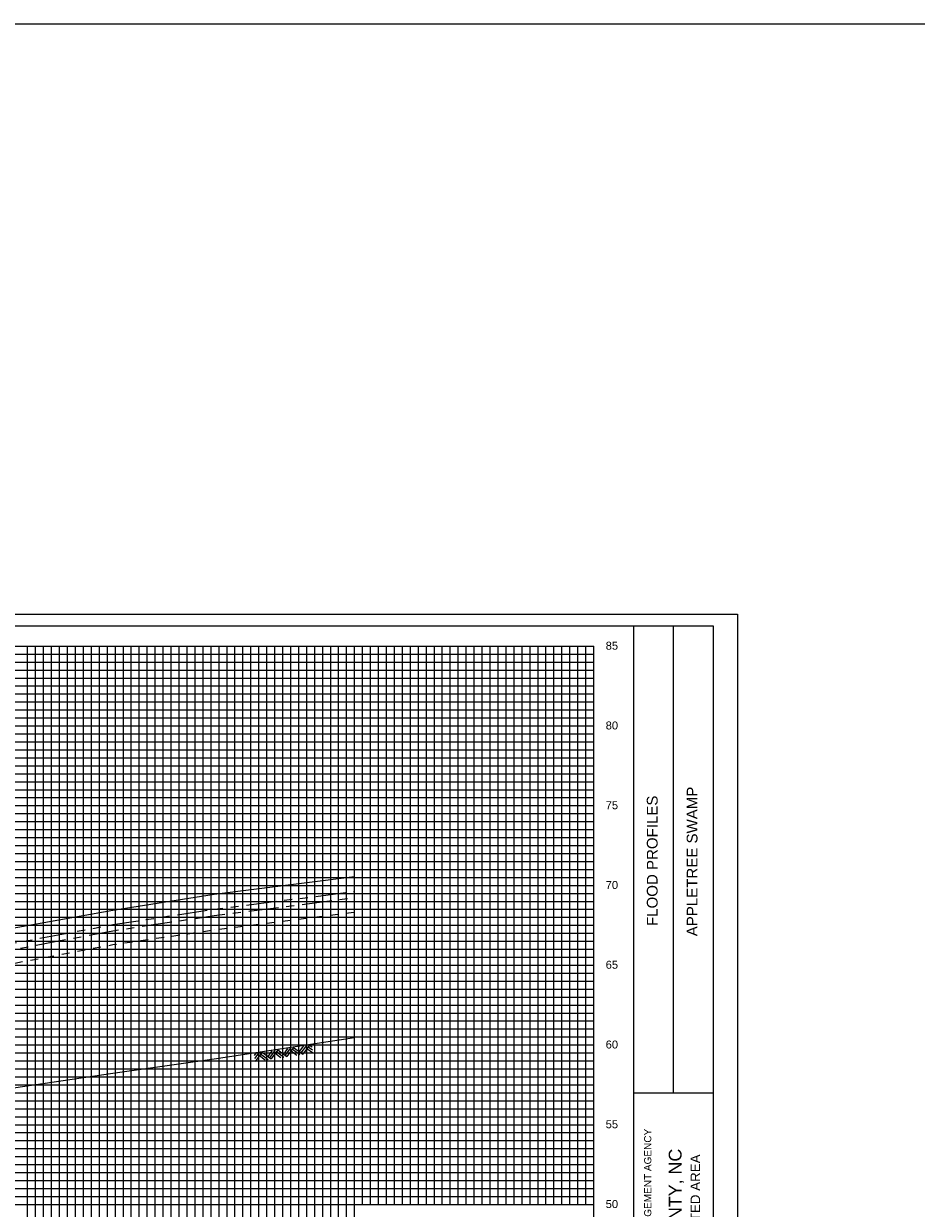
# Model space of a CAD drawing. Header units: inches. Extents: x -32 to 57.8, y 32 to 75.3.
# Tile 8 of 11: x 24.2 to 35.3, y 41.3 to 56.2. Entities that reach past the tile are written whole.
import ezdxf
from ezdxf.enums import TextEntityAlignment as Align

# ---------------------------------------------------------------- set-up
doc = ezdxf.new("R2010")
doc.units = ezdxf.units.IN
doc.header["$LTSCALE"] = 0.3
doc.header["$MEASUREMENT"] = 0
for name, pattern in [('CENTER', [2, 1.25, -0.25, 0.25, -0.25]), ('DOT', [0.25, 0, -0.25]), ('HIDDEN', [0.375, 0.25, -0.125]), ('PHANTOM', [2.5, 1.25, -0.25, 0.25, -0.25, 0.25, -0.25])]:
    doc.linetypes.add(name, pattern=pattern)
doc.layers.get('0').update_dxf_attribs({"color": 3, "plot": 0})
for name, color, linetype in [('1', 5, 'Continuous'), ('2', 50, 'Continuous'), ('3', 9, 'DOT'), ('STREAM', 5, 'Continuous'), ('STRUCTURE', 30, 'Continuous'), ('TEXT', 255, 'Continuous'), ('WS10', 4, 'HIDDEN'), ('WS100', 5, 'PHANTOM'), ('WS50', 1, 'CENTER'), ('WS500', 1, 'Continuous')]:
    doc.layers.add(name, color=color, linetype=linetype)
doc.styles.add('ARIAL', font='ARIAL.TTF')

# ---------------------------------------------------------------- blocks, each defined once
blk = doc.blocks.new('rock')
at = {"layer": 'STREAM'}
for p, q in [((0.171, 0.001), (0.147, -0.023)), ((0.209, 0.001), (0.147, -0.061)), ((0.247, 0.001), (0.147, -0.099)), ((0.251, 0.001), (0.351, -0.099)), ((0.375, 0.001), (0.313, -0.061)), ((0.413, 0.001), (0.332, -0.08)), ((0.451, 0.001), (0.351, -0.099)), ((0.451, 0.001), (0.551, -0.099)), ((0.575, 0.001), (0.513, -0.061)), ((0.613, 0.001), (0.532, -0.08)), ((0.651, 0.001), (0.551, -0.099)), ((0.651, 0.001), (0.751, -0.099)), ((0.776, 0.001), (0.713, -0.061)), ((0.813, 0.001), (0.732, -0.08)), ((0.851, 0.001), (0.751, -0.099)), ((0.851, 0.001), (0.88, -0.028)), ((0.211, -0.034), (0.275, -0.099)), ((0.23, -0.016), (0.313, -0.099)), ((0.413, -0.036), (0.475, -0.099)), ((0.432, -0.018), (0.513, -0.099)), ((0.613, -0.036), (0.676, -0.099)), ((0.632, -0.018), (0.713, -0.099)), ((0.813, -0.036), (0.876, -0.099)), ((0.832, -0.018), (0.88, -0.066))]:
    blk.add_line(p, q, dxfattribs=at)

msp = doc.modelspace()

# ---------------------------------------------------------------- linework, layer by layer
at = {"color": 252}
msp.add_lwpolyline([(17, 48.777), (33.1, 48.777), (33.1, 38.477), (17, 38.477)], close=True, dxfattribs=at)
at = {"layer": '1'}
for p, q in [((32.8, 48.627), (17.3, 48.627)), ((31.8, 38.627), (31.8, 48.627)), ((32.3, 42.777), (32.3, 48.627)), ((32.8, 38.627), (32.8, 48.627)), ((31.8, 42.777), (32.8, 42.777))]:
    msp.add_line(p, q, dxfattribs=at)
at = {"layer": '2', "color": 50}
for p, q in [((18.3, 48.377), (31.3, 48.377)), ((24.3, 39.377), (24.3, 48.377)), ((25.3, 39.377), (25.3, 48.377)), ((26.3, 39.377), (26.3, 48.377)), ((27.3, 39.377), (27.3, 48.377)), ((28.3, 39.377), (28.3, 48.377)), ((31.3, 39.377), (31.3, 48.377)), ((18.3, 46.377), (31.3, 46.377)), ((18.3, 45.377), (31.3, 45.377)), ((18.3, 44.377), (31.3, 44.377)), ((18.3, 43.377), (31.3, 43.377)), ((18.3, 42.377), (31.3, 42.377)), ((18.3, 41.377), (31.3, 41.377))]:
    msp.add_line(p, q, dxfattribs=at)
at = {"layer": '2', "color": 50, "linetype": 'Continuous'}
for p, q in [((29.3, 41.377), (29.3, 48.377)), ((30.3, 41.377), (30.3, 48.377)), ((18.3, 47.377), (31.3, 47.377))]:
    msp.add_line(p, q, dxfattribs=at)
at = {"layer": '3', "color": 8, "linetype": 'Continuous'}
for p, q in [((18.3, 48.277), (31.3, 48.277)), ((24.2, 39.377), (24.2, 48.377)), ((24.4, 39.377), (24.4, 48.377)), ((24.5, 39.377), (24.5, 48.377)), ((24.6, 39.377), (24.6, 48.377)), ((24.7, 39.377), (24.7, 48.377)), ((24.8, 39.377), (24.8, 48.377)), ((24.9, 39.377), (24.9, 48.377)), ((25, 39.377), (25, 48.377)), ((25.1, 39.377), (25.1, 48.377)), ((25.2, 39.377), (25.2, 48.377)), ((25.4, 39.377), (25.4, 48.377)), ((25.5, 39.377), (25.5, 48.377)), ((25.6, 39.377), (25.6, 48.377)), ((25.7, 39.377), (25.7, 48.377)), ((25.8, 39.377), (25.8, 48.377)), ((25.9, 39.377), (25.9, 48.377)), ((26, 39.377), (26, 48.377)), ((26.1, 39.377), (26.1, 48.377)), ((26.2, 39.377), (26.2, 48.377)), ((26.4, 39.377), (26.4, 48.377)), ((26.5, 39.377), (26.5, 48.377)), ((26.6, 39.377), (26.6, 48.377)), ((26.7, 39.377), (26.7, 48.377)), ((26.8, 39.377), (26.8, 48.377)), ((26.9, 39.377), (26.9, 48.377)), ((27, 39.377), (27, 48.377)), ((27.1, 39.377), (27.1, 48.377)), ((27.2, 39.377), (27.2, 48.377)), ((27.4, 39.377), (27.4, 48.377)), ((27.5, 39.377), (27.5, 48.377)), ((27.6, 39.377), (27.6, 48.377)), ((27.7, 39.377), (27.7, 48.377)), ((27.8, 39.377), (27.8, 48.377)), ((27.9, 39.377), (27.9, 48.377)), ((28, 39.377), (28, 48.377)), ((28.1, 39.377), (28.1, 48.377)), ((28.2, 39.377), (28.2, 48.377)), ((28.4, 41.377), (28.4, 48.377)), ((28.5, 41.377), (28.5, 48.377)), ((28.6, 41.377), (28.6, 48.377)), ((28.7, 41.377), (28.7, 48.377)), ((28.8, 41.377), (28.8, 48.377)), ((28.9, 41.377), (28.9, 48.377)), ((29, 41.377), (29, 48.377)), ((29.1, 41.377), (29.1, 48.377)), ((29.2, 41.377), (29.2, 48.377)), ((29.4, 41.377), (29.4, 48.377)), ((29.5, 41.377), (29.5, 48.377)), ((29.6, 41.377), (29.6, 48.377)), ((29.7, 41.377), (29.7, 48.377)), ((29.8, 41.377), (29.8, 48.377)), ((29.9, 41.377), (29.9, 48.377)), ((30, 41.377), (30, 48.377)), ((30.1, 41.377), (30.1, 48.377)), ((30.2, 41.377), (30.2, 48.377)), ((30.4, 41.377), (30.4, 48.377)), ((30.5, 41.377), (30.5, 48.377)), ((30.6, 41.377), (30.6, 48.377)), ((30.7, 41.377), (30.7, 48.377)), ((30.8, 41.377), (30.8, 48.377)), ((30.9, 41.377), (30.9, 48.377)), ((31, 41.377), (31, 48.377)), ((31.1, 41.377), (31.1, 48.377)), ((31.2, 41.377), (31.2, 48.377)), ((18.3, 48.177), (31.3, 48.177)), ((18.3, 48.077), (31.3, 48.077)), ((18.3, 47.977), (31.3, 47.977)), ((18.3, 47.877), (31.3, 47.877)), ((18.3, 47.777), (31.3, 47.777)), ((18.3, 47.677), (31.3, 47.677)), ((18.3, 47.577), (31.3, 47.577)), ((18.3, 47.477), (31.3, 47.477)), ((18.3, 47.277), (31.3, 47.277)), ((18.3, 47.177), (31.3, 47.177)), ((18.3, 47.077), (31.3, 47.077)), ((18.3, 46.977), (31.3, 46.977)), ((18.3, 46.877), (31.3, 46.877)), ((18.3, 46.777), (31.3, 46.777)), ((18.3, 46.677), (31.3, 46.677)), ((18.3, 46.577), (31.3, 46.577)), ((18.3, 46.477), (31.3, 46.477)), ((18.3, 46.277), (31.3, 46.277)), ((18.3, 46.177), (31.3, 46.177)), ((18.3, 46.077), (31.3, 46.077)), ((18.3, 45.977), (31.3, 45.977)), ((18.3, 45.877), (31.3, 45.877)), ((18.3, 45.777), (31.3, 45.777)), ((18.3, 45.677), (31.3, 45.677)), ((18.3, 45.577), (31.3, 45.577)), ((18.3, 45.477), (31.3, 45.477)), ((18.3, 45.277), (31.3, 45.277)), ((18.3, 45.177), (31.3, 45.177)), ((18.3, 45.077), (31.3, 45.077)), ((18.3, 44.977), (31.3, 44.977)), ((18.3, 44.877), (31.3, 44.877)), ((18.3, 44.777), (31.3, 44.777)), ((18.3, 44.677), (31.3, 44.677)), ((18.3, 44.577), (31.3, 44.577)), ((18.3, 44.477), (31.3, 44.477)), ((18.3, 44.277), (31.3, 44.277)), ((18.3, 44.177), (31.3, 44.177)), ((18.3, 44.077), (31.3, 44.077)), ((18.3, 43.977), (31.3, 43.977)), ((18.3, 43.877), (31.3, 43.877)), ((18.3, 43.777), (31.3, 43.777)), ((18.3, 43.677), (31.3, 43.677)), ((18.3, 43.577), (31.3, 43.577)), ((18.3, 43.477), (31.3, 43.477)), ((18.3, 43.277), (31.3, 43.277)), ((18.3, 43.177), (31.3, 43.177)), ((18.3, 43.077), (31.3, 43.077)), ((18.3, 42.977), (31.3, 42.977)), ((18.3, 42.877), (31.3, 42.877)), ((18.3, 42.777), (31.3, 42.777)), ((18.3, 42.677), (31.3, 42.677)), ((18.3, 42.577), (31.3, 42.577)), ((18.3, 42.477), (31.3, 42.477)), ((18.3, 42.277), (31.3, 42.277)), ((18.3, 42.177), (31.3, 42.177)), ((18.3, 42.077), (31.3, 42.077)), ((18.3, 41.977), (31.3, 41.977)), ((18.3, 41.877), (31.3, 41.877)), ((18.3, 41.777), (31.3, 41.777)), ((18.3, 41.677), (31.3, 41.677)), ((18.3, 41.577), (31.3, 41.577)), ((18.3, 41.477), (31.3, 41.477))]:
    msp.add_line(p, q, dxfattribs=at)
at = {"layer": 'STREAM'}
msp.add_lwpolyline([(18.3, 42.071), (18.476, 42.103), (19.785, 42.285), (20.626, 42.387), (22.425, 42.589), (23.395, 42.747), (25.27, 43.023), (26.537, 43.201), (28.3, 43.468)], dxfattribs=at)
at = {"layer": 'STRUCTURE'}
msp.add_lwpolyline([(-9.197, 56.181), (57.779, 56.181), (57.779, 32.019), (-9.197, 32.019)], close=True, dxfattribs=at)
at = {"layer": 'WS10', "flags": 128}
msp.add_lwpolyline([(18.3, 43.578), (18.476, 43.603), (18.476, 43.603), (19.785, 43.781), (19.785, 43.781), (20.626, 43.893), (20.626, 43.893), (22.425, 44.095), (22.425, 44.095), (23.395, 44.281), (23.395, 44.281), (25.27, 44.635), (25.27, 44.635), (26.537, 44.819), (26.537, 44.819), (28.3, 45.041)], dxfattribs=at)
at = {"layer": 'WS100', "flags": 128}
msp.add_lwpolyline([(18.3, 43.794), (18.476, 43.821), (18.476, 43.821), (19.785, 44.031), (19.785, 44.031), (20.626, 44.155), (20.626, 44.155), (22.425, 44.371), (22.425, 44.371), (23.395, 44.535), (23.395, 44.535), (25.27, 44.885), (25.27, 44.885), (26.537, 45.079), (26.537, 45.079), (28.3, 45.301)], dxfattribs=at)
at = {"layer": 'WS50', "flags": 128}
msp.add_lwpolyline([(18.3, 43.729), (18.476, 43.755), (18.476, 43.755), (19.785, 43.955), (19.785, 43.955), (20.626, 44.075), (20.626, 44.075), (22.425, 44.287), (22.425, 44.287), (23.395, 44.455), (23.395, 44.455), (25.27, 44.809), (25.27, 44.809), (26.537, 44.999), (26.537, 44.999), (28.3, 45.223)], dxfattribs=at)
at = {"layer": 'WS500'}
msp.add_lwpolyline([(18.3, 43.956), (18.476, 43.983), (18.476, 43.983), (19.785, 44.215), (19.785, 44.215), (20.626, 44.349), (20.626, 44.349), (22.425, 44.575), (22.425, 44.575), (23.395, 44.733), (23.395, 44.733), (25.27, 45.067), (25.27, 45.067), (26.537, 45.267), (26.537, 45.267), (28.3, 45.488)], dxfattribs=at)

# ---------------------------------------------------------------- block references
at = {"layer": 'STREAM', "rotation": 8.749891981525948}
msp.add_blockref('rock', (26.892, 43.245), dxfattribs=at)

# ---------------------------------------------------------------- texts
at = {"layer": 'TEXT', "style": 'ARIAL'}
for s, p in [(' 85', (31.41, 48.332)), (' 80', (31.41, 47.332)), (' 75', (31.41, 46.332)), (' 70', (31.41, 45.332)), (' 65', (31.41, 44.332)), (' 60', (31.41, 43.332)), (' 55', (31.41, 42.332)), (' 50', (31.41, 41.332))]:
    msp.add_text(s, height=0.1, dxfattribs=at).set_placement(p)
for s, height, p in [('APPLETREE SWAMP', 0.135, (32.6, 45.677)), ('GREENE COUNTY, NC', 0.16, (32.4, 40.877)), ('AND INCORPORATED AREA', 0.12, (32.633, 40.877))]:
    msp.add_text(s, height=height, rotation=90, dxfattribs=at).set_placement(p, align=Align.CENTER)
for s, height, p in [('FLOOD PROFILES', 0.135, (32.1, 44.868)), ('FEDERAL EMERGENCY MANAGEMENT AGENCY', 0.09, (32.021, 39.399))]:
    msp.add_text(s, height=height, rotation=90, dxfattribs=at).set_placement(p)

doc.saveas('drawing.dxf')
